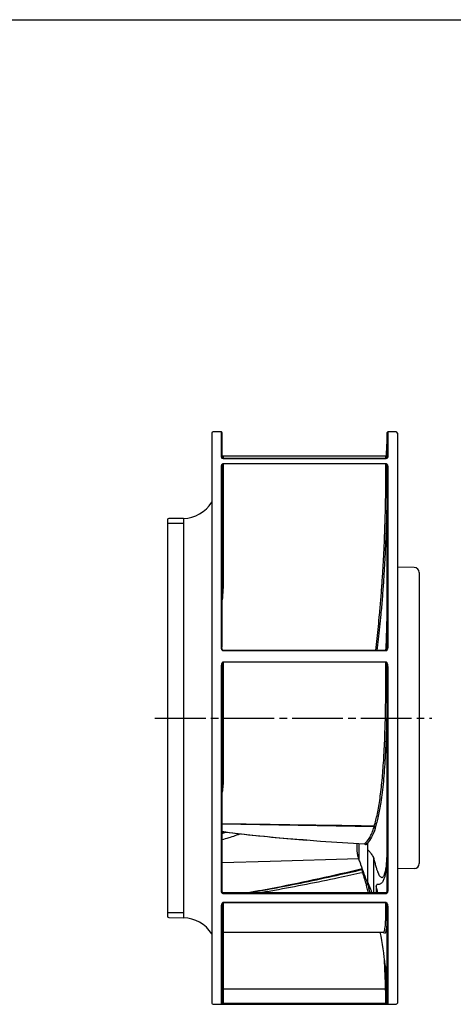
# Model space of a CAD drawing. Header units: millimetres. Extents: x 0 to 841, y 0 to 594.
# Tile 2 of 3: x 313 to 483, y 207 to 594. Entities that reach past the tile are written whole.
import ezdxf

# ---------------------------------------------------------------- set-up
doc = ezdxf.new("R2010")
doc.units = ezdxf.units.MM
doc.linetypes.add('CENTER', pattern=[27, 20, -2, 3, -2])
doc.linetypes.add('HS', pattern=[0])

msp = doc.modelspace()

# ---------------------------------------------------------------- linework, layer by layer
at = {"color": 7, "linetype": 'HS'}
msp.add_line((0, 594), (841, 594), dxfattribs=at)
at = {"color": 7}
for p, q in [((388.4, 431.5), (388.4, 357.18)), ((392.2, 432), (388.9, 432)), ((392.2, 422.09), (392.2, 432)), ((392.4, 431.8), (392.4, 421.91)), ((457.4, 428.28), (457.4, 431.8)), ((460.9, 432), (457.6, 432)), ((457.6, 432), (457.6, 428.47)), ((461.4, 431.5), (461.4, 357.18)), ((457.39, 425.87), (457.3, 421.67)), ((457.31, 421.67), (457.39, 425.87)), ((457.4, 421.91), (457.4, 428.28)), ((457.6, 428.47), (457.6, 422.09)), ((392.29, 421.83), (392.2, 422.09)), ((456.88, 422.44), (392.9, 422.44)), ((392.9, 422.44), (392.9, 421.54)), ((392.2, 347.37), (392.2, 418.54)), ((392.4, 418.37), (392.4, 347.32)), ((456.9, 421.48), (392.9, 421.48)), ((392.9, 421.48), (392.9, 421.46)), ((456.9, 421.46), (392.9, 421.46)), ((392.9, 419.52), (456.9, 419.52)), ((392.9, 419.52), (392.9, 419.48)), ((392.9, 419.48), (392.9, 373.8)), ((456.9, 419.48), (392.9, 419.48)), ((456.9, 421.48), (456.9, 421.46)), ((456.9, 419.52), (456.9, 419.48)), ((457.4, 365.5), (457.4, 418.37)), ((457.6, 418.55), (457.6, 364.55)), ((371, 397.4), (371, 319.5)), ((377, 396), (371, 396)), ((377.23, 398), (371.49, 397.9)), ((377.23, 398), (377.23, 319.5)), ((470, 376.68), (470, 262.32)), ((457.4, 347.32), (457.4, 365.5)), ((457.6, 364.55), (457.6, 347.37)), ((457.6, 364.55), (457.6, 364.55)), ((388.4, 357.18), (388.4, 207.5)), ((461.4, 357.18), (461.4, 207.5)), ((456.9, 346.06), (392.9, 346.06)), ((392.9, 345.91), (392.9, 346.06)), ((456.9, 345.91), (392.9, 345.91)), ((456.9, 345.91), (456.9, 346.06)), ((392.9, 341.61), (456.9, 341.61)), ((392.9, 341.54), (392.9, 341.61)), ((392.9, 341.54), (392.9, 295.81)), ((456.9, 341.54), (392.9, 341.54)), ((456.9, 341.61), (456.9, 341.54)), ((392.2, 251.66), (392.2, 339.54)), ((392.43, 339.87), (392.4, 339.51)), ((392.4, 339.51), (392.4, 251.78)), ((457.4, 268.09), (457.4, 339.51)), ((457.6, 339.54), (457.6, 268)), ((371, 319.5), (371, 241.6)), ((377.23, 319.5), (377.23, 241)), ((452.28, 276.72), (392.4, 277.83)), ((393.16, 274.79), (392.4, 274.54)), ((453.24, 278.29), (452.68, 276.4)), ((452.68, 276.09), (452.68, 276.4)), ((392.4, 274.19), (393.95, 274.69)), ((445.5, 270.27), (445.5, 267.55)), ((446.24, 270.18), (446.24, 263.83)), ((457.4, 251.78), (457.4, 268.09)), ((457.6, 268), (457.6, 251.66)), ((392.4, 262.74), (411.4, 263.28)), ((411.4, 263.28), (446.09, 264.27)), ((451.99, 264.7), (451.99, 250.79)), ((447.6, 260.19), (447.65, 260.22)), ((447.6, 260.19), (447.65, 260.2)), ((447.6, 259.97), (447.6, 260.19)), ((447.6, 259.97), (447.7, 260)), ((447.7, 260), (447.72, 260.01)), ((392.24, 251.66), (392.2, 251.66)), ((392.28, 251.67), (392.24, 251.66)), ((392.31, 251.68), (392.28, 251.67)), ((392.34, 251.7), (392.31, 251.68)), ((392.37, 251.72), (392.34, 251.7)), ((392.38, 251.74), (392.37, 251.72)), ((392.4, 251.76), (392.38, 251.74)), ((392.4, 251.78), (392.4, 251.76)), ((402.72, 250.79), (408.64, 251.87)), ((450.11, 252.78), (450.59, 250.79)), ((453.08, 253.26), (453.08, 250.79)), ((453.55, 251.46), (453.08, 253.26)), ((457.4, 251.78), (457.4, 251.76)), ((457.4, 251.76), (457.42, 251.74)), ((457.42, 251.74), (457.43, 251.72)), ((457.43, 251.72), (457.46, 251.7)), ((457.46, 251.7), (457.49, 251.68)), ((457.49, 251.68), (457.52, 251.67)), ((457.52, 251.67), (457.56, 251.67)), ((457.56, 251.67), (457.6, 251.66)), ((456.9, 250.79), (392.9, 250.79)), ((392.9, 250.79), (392.9, 250.47)), ((456.9, 250.47), (392.9, 250.47)), ((453.71, 250.79), (453.55, 251.46)), ((456.9, 250.79), (456.9, 250.47)), ((392.2, 207.04), (392.2, 245.45)), ((392.24, 245.45), (392.2, 245.45)), ((392.28, 245.46), (392.24, 245.45)), ((392.31, 245.47), (392.28, 245.46)), ((392.34, 245.48), (392.31, 245.47)), ((392.37, 245.5), (392.34, 245.48)), ((392.38, 245.53), (392.37, 245.5)), ((392.4, 245.55), (392.38, 245.53)), ((392.4, 245.58), (392.4, 245.55)), ((392.4, 245.58), (392.4, 207.24)), ((392.9, 247.04), (456.9, 247.04)), ((392.9, 247), (392.9, 247.04)), ((456.9, 247), (392.9, 247)), ((392.9, 247), (392.9, 235.38)), ((456.9, 247), (456.9, 247.04)), ((457.4, 245.58), (457.4, 245.55)), ((457.4, 209.39), (457.4, 245.58)), ((457.4, 245.55), (457.42, 245.53)), ((457.42, 245.53), (457.43, 245.51)), ((457.43, 245.51), (457.46, 245.49)), ((457.46, 245.49), (457.49, 245.47)), ((457.49, 245.47), (457.52, 245.46)), ((457.52, 245.46), (457.56, 245.45)), ((457.56, 245.45), (457.6, 245.45)), ((457.6, 245.45), (457.6, 208.97)), ((377, 243), (371, 243)), ((371.49, 241.1), (377.23, 241)), ((392.41, 234.86), (392.4, 234.9)), ((392.44, 234.8), (392.41, 234.86)), ((392.48, 234.75), (392.44, 234.8)), ((392.55, 234.7), (392.48, 234.75)), ((392.62, 234.66), (392.55, 234.7)), ((392.71, 234.63), (392.62, 234.66)), ((392.8, 234.61), (392.71, 234.63)), ((392.9, 234.61), (392.8, 234.61)), ((392.87, 235.37), (392.9, 234.61)), ((392.9, 235.38), (455.88, 235.38)), ((392.9, 234.61), (392.9, 212.99)), ((456.01, 235.24), (455.87, 235.45)), ((392.9, 212.99), (392.9, 207.39)), ((456.79, 212.99), (392.9, 212.99)), ((457.4, 207.24), (457.4, 209.39)), ((388.9, 207), (460.9, 207)), ((392.9, 207.39), (392.9, 207.01)), ((392.9, 207.39), (456.9, 207.39)), ((456.9, 207.01), (392.9, 207.01)), ((456.9, 207.39), (456.9, 207.01)), ((457.38, 208.71), (457.4, 207.24)), ((457.6, 208.97), (457.6, 207.04)), ((457.6, 208.97), (457.6, 208.97))]:
    msp.add_line(p, q, dxfattribs=at)
at = {"color": 7, "ltscale": 0.792132}
for p, q in [((468.03, 378.68), (461.4, 378.8)), ((468.03, 260.32), (461.4, 260.2))]:
    msp.add_line(p, q, dxfattribs=at)
at = {"color": 7, "linetype": 'CENTER'}
msp.add_line((366, 319.5), (475, 319.5), dxfattribs=at)
at = {"color": 7}
for centre, radius, start, end in [((388.9, 431.5), 0.5, 90, 180), ((392.2, 431.8), 0.2, 0, 90), ((307.4, 432), 150, 355.9824, 359.9237), ((457.6, 431.8), 0.2, 90, 179.9238), ((460.9, 431.5), 0.5, 0, 90), ((392.21, 421.9), 0.192, 2.7594, 92.5162), ((392.9, 422.94), 0.5, 180, 270), ((457.59, 421.9), 0.192, 87.4885, 177.1667), ((392.21, 418.36), 0.189, 3.8713, 93.4077), ((457.59, 418.36), 0.189, 86.5994, 176.0467), ((377, 411.4), 13.4, 271, 328.2929), ((371.5, 397.4), 0.5, 91, 180), ((468, 376.68), 2, 0, 89), ((392.78, 374.74), 0.948, 246.5259, 277.4282), ((392.25, 347.13), 0.244, 51.0629, 101.1099), ((457.55, 347.13), 0.244, 78.932, 128.864), ((392.25, 339.23), 0.311, 60.8483, 98.9502), ((457.55, 339.24), 0.312, 81.0889, 119.0888), ((392.83, 295.37), 0.444, 81.4401, 167.4715), ((455.5, 267.55), 10, 180, 181.9225), ((448.45, 269.59), 0.507, 16.271, 88.1749), ((307.4, 207), 150, 18.4843, 21.4161), ((468, 262.32), 2, 271, 0), ((447.73, 259.38), 0.652, 277.1708, 308.9784), ((371.5, 241.6), 0.5, 180, 269), ((377, 227.6), 13.4, 31.7071, 89), ((392.9, 234.88), 0.5, 90, 180), ((307.4, 207), 150, 5.8383, 10.905), ((293.86, 207), 163.54, 0.5986, 4.5387), ((392.87, 213.46), 0.476, 183.409, 273.0448), ((456.81, 213.48), 0.489, 267.8465, 343.9202), ((388.9, 207.5), 0.5, 180, 270), ((392.2, 207.24), 0.2, 269.9904, 359.9904), ((457.6, 207.24), 0.2, 180.0796, 270.0096), ((460.9, 207.5), 0.5, 270, 0)]:
    msp.add_arc(centre, radius, start, end, dxfattribs=at)
for points in [[(457.4, 428.01), (457.4, 427.3), (457.39, 426.59), (457.39, 425.87)], [(457.4, 428.28), (457.4, 428.19), (457.4, 428.11), (457.4, 428.02)], [(449.68, 270.38), (449.44, 270.13), (449.19, 269.91), (448.94, 269.73)], [(457.4, 267.92), (457.4, 267.48), (457.39, 267.05), (457.39, 266.64)], [(457.4, 268.09), (457.4, 268.03), (457.4, 267.98), (457.4, 267.93)], [(449.2, 254.08), (448.76, 255.55), (448.3, 257.1), (447.82, 258.74)], [(456.9, 207.39), (456.89, 209.25), (456.85, 211.12), (456.79, 212.99)], [(457.4, 209.39), (457.4, 209.41), (457.4, 209.46), (457.4, 209.5), (457.4, 209.52)]]:
    msp.add_open_spline(points, degree=3, dxfattribs=at)
for points, knots in [([(457.4, 428.28), (457.4, 428.33), (457.42, 428.38), (457.5, 428.45), (457.55, 428.47), (457.6, 428.47)], [0, 0, 0, 0, 0.5, 0.5, 1, 1, 1, 1]), ([(392.9, 421.46), (392.86, 421.47), (392.77, 421.47), (392.63, 421.51), (392.45, 421.6), (392.32, 421.71), (392.3, 421.8), (392.29, 421.83)], [0, 0, 0, 0, 0.10163, 0.227542, 0.428232, 0.81622, 1, 1, 1, 1]), ([(392.45, 421.74), (392.44, 421.74), (392.4, 421.8), (392.4, 421.86), (392.41, 421.91)], [0, 0, 0, 0, 0.086664, 1, 1, 1, 1]), ([(457.4, 421.91), (457.4, 421.89), (457.4, 421.81), (457.35, 421.7), (457.22, 421.58), (457.1, 421.52), (456.99, 421.49), (456.9, 421.48), (456.83, 421.49), (456.77, 421.5), (456.74, 421.51), (456.73, 421.51)], [0, 0, 0, 0, 0.118887, 0.466716, 0.668642, 0.788402, 0.851996, 0.891622, 0.932714, 0.975249, 1, 1, 1, 1]), ([(456.75, 421.48), (456.76, 421.58), (456.8, 421.93), (456.84, 422.22), (456.87, 422.44), (456.88, 422.42), (456.88, 422.41)], [0, 0, 0, 0, 0.137983, 0.494688, 0.851393, 1, 1, 1, 1]), ([(457.6, 422.09), (457.6, 422.03), (457.59, 421.97), (457.55, 421.85), (457.51, 421.79), (457.42, 421.67), (457.36, 421.61), (457.22, 421.54), (457.17, 421.51), (457.05, 421.48), (456.97, 421.46), (456.9, 421.46)], [0, 0, 0, 0, 0.25, 0.25, 0.5, 0.5, 0.75, 0.75, 0.875, 0.875, 1, 1, 1, 1]), ([(392.2, 418.54), (392.2, 418.73), (392.23, 418.91), (392.36, 419.18), (392.41, 419.26), (392.54, 419.39), (392.59, 419.43), (392.68, 419.48), (392.72, 419.49), (392.8, 419.52), (392.85, 419.52), (392.9, 419.52)], [0, 0, 0, 0, 0.5, 0.5, 0.75, 0.75, 0.875, 0.875, 0.9375, 0.9375, 1, 1, 1, 1]), ([(392.9, 419.48), (392.85, 419.48), (392.81, 419.47), (392.75, 419.43), (392.72, 419.41), (392.66, 419.35), (392.62, 419.3), (392.54, 419.16), (392.5, 419.06), (392.42, 418.77), (392.4, 418.57), (392.4, 418.37)], [0, 0, 0, 0, 0.0625, 0.0625, 0.125, 0.125, 0.25, 0.25, 0.5, 0.5, 1, 1, 1, 1]), ([(452.87, 346.06), (452.87, 346.08), (453.07, 347.62), (453.43, 350.76), (453.94, 355.48), (454.45, 360.66), (454.93, 366.28), (455.39, 372.35), (455.77, 378.42), (456.09, 384.27), (456.34, 389.85), (456.53, 395.17), (456.68, 400.38), (456.78, 405.03), (456.84, 409.13), (456.88, 412.72), (456.9, 416.19), (456.9, 418.39), (456.9, 419.48)], [0, 0, 0, 0, 0.000616, 0.060058, 0.120281, 0.180503, 0.25666, 0.332817, 0.410659, 0.488502, 0.559891, 0.631281, 0.70405, 0.776819, 0.832297, 0.887775, 0.943887, 1, 1, 1, 1]), ([(457.4, 418.37), (457.39, 416.36), (457.38, 412.33), (457.3, 406.32), (457.18, 400.68), (457.03, 395.48), (456.84, 390.09), (456.59, 384.45), (456.28, 378.61), (455.89, 372.55), (455.44, 366.4), (454.94, 360.63), (454.42, 355.31), (453.92, 350.59), (453.55, 347.53), (453.37, 346.06)], [0, 0, 0, 0, 0.101429, 0.203774, 0.277118, 0.350463, 0.425226, 0.499989, 0.578217, 0.656445, 0.736409, 0.816373, 0.879323, 0.942272, 1, 1, 1, 1]), ([(456.9, 419.52), (456.95, 419.52), (457, 419.52), (457.08, 419.49), (457.12, 419.48), (457.21, 419.43), (457.26, 419.39), (457.39, 419.26), (457.44, 419.18), (457.57, 418.91), (457.6, 418.73), (457.6, 418.55)], [0, 0, 0, 0, 0.0625, 0.0625, 0.125, 0.125, 0.25, 0.25, 0.5, 0.5, 1, 1, 1, 1]), ([(457.4, 418.37), (457.4, 418.57), (457.38, 418.77), (457.29, 419.06), (457.26, 419.16), (457.18, 419.3), (457.14, 419.35), (457.08, 419.41), (457.05, 419.43), (456.99, 419.47), (456.95, 419.48), (456.9, 419.48)], [0, 0, 0, 0, 0.5, 0.5, 0.75, 0.75, 0.875, 0.875, 0.9375, 0.9375, 1, 1, 1, 1]), ([(392.9, 373.8), (392.87, 372.49), (392.82, 369.86), (392.63, 367.15), (392.41, 365.77), (392.4, 365.7)], [0, 0, 0, 0, 0.486404, 0.972765, 1, 1, 1, 1]), ([(456.91, 346.06), (456.98, 347.57), (457.18, 351.46), (457.35, 357.96), (457.38, 362.99), (457.4, 365.5)], [0, 0, 0, 0, 0.239591, 0.619774, 1, 1, 1, 1]), ([(457.4, 365.5), (457.38, 362.59), (457.34, 356.77), (457.18, 350.27), (456.99, 346.77), (456.96, 346.03)], [0, 0, 0, 0, 0.44137, 0.882719, 1, 1, 1, 1]), ([(457.4, 365.5), (457.4, 365.52), (457.4, 365.53), (457.4, 365.55), (457.41, 365.55), (457.42, 365.54), (457.42, 365.52), (457.44, 365.46), (457.45, 365.42), (457.48, 365.29), (457.49, 365.2), (457.54, 364.93), (457.57, 364.74), (457.6, 364.55)], [0, 0, 0, 0, 0.03125, 0.03125, 0.0625, 0.0625, 0.125, 0.125, 0.25, 0.25, 0.5, 0.5, 1, 1, 1, 1]), ([(457.6, 364.55), (457.57, 364.74), (457.54, 364.93), (457.49, 365.2), (457.47, 365.29), (457.45, 365.42), (457.44, 365.46), (457.42, 365.52), (457.42, 365.54), (457.41, 365.55), (457.4, 365.55), (457.4, 365.53), (457.4, 365.52), (457.4, 365.5)], [0, 0, 0, 0, 0.5, 0.5, 0.75, 0.75, 0.875, 0.875, 0.9375, 0.9375, 0.96875, 0.96875, 1, 1, 1, 1]), ([(392.9, 345.91), (392.82, 345.91), (392.75, 345.94), (392.63, 346.02), (392.58, 346.07), (392.44, 346.25), (392.38, 346.38), (392.29, 346.66), (392.25, 346.8), (392.21, 347.08), (392.2, 347.22), (392.2, 347.37)], [0, 0, 0, 0, 0.125, 0.125, 0.25, 0.25, 0.5, 0.5, 0.75, 0.75, 1, 1, 1, 1]), ([(392.9, 346.06), (392.9, 346.06), (392.88, 346.06), (392.84, 346.08), (392.77, 346.12), (392.68, 346.21), (392.55, 346.42), (392.44, 346.8), (392.38, 347.12), (392.4, 347.32), (392.4, 347.32)], [0, 0, 0, 0, 0.003705, 0.037679, 0.084881, 0.168186, 0.315856, 0.586849, 0.996939, 1, 1, 1, 1]), ([(457.6, 347.37), (457.6, 347.23), (457.59, 347.08), (457.55, 346.8), (457.51, 346.66), (457.42, 346.39), (457.36, 346.25), (457.22, 346.08), (457.17, 346.02), (457.05, 345.94), (456.97, 345.91), (456.9, 345.91)], [0, 0, 0, 0, 0.25, 0.25, 0.5, 0.5, 0.75, 0.75, 0.875, 0.875, 1, 1, 1, 1]), ([(457.39, 347.32), (457.39, 347.25), (457.4, 346.99), (457.32, 346.62), (457.17, 346.28), (457.04, 346.12), (456.95, 346.07), (456.91, 346.07), (456.9, 346.07)], [0, 0, 0, 0, 0.143135, 0.560578, 0.777961, 0.9208927, 0.9749055, 1, 1, 1, 1]), ([(392.2, 339.54), (392.2, 339.93), (392.23, 340.31), (392.36, 340.86), (392.41, 341.05), (392.54, 341.31), (392.59, 341.4), (392.68, 341.51), (392.72, 341.54), (392.8, 341.59), (392.85, 341.61), (392.9, 341.61)], [0, 0, 0, 0, 0.5, 0.5, 0.75, 0.75, 0.875, 0.875, 0.9375, 0.9375, 1, 1, 1, 1]), ([(392.9, 341.54), (392.88, 341.54), (392.84, 341.53), (392.8, 341.5), (392.75, 341.45), (392.67, 341.34), (392.59, 341.13), (392.46, 340.63), (392.45, 340.2), (392.43, 339.87)], [0, 0, 0, 0, 0.027399, 0.071583, 0.081412, 0.139812, 0.300035, 0.447984, 1, 1, 1, 1]), ([(452.28, 277.04), (452.74, 278.48), (453.16, 280.12), (453.74, 282.85), (453.92, 283.81), (454.26, 285.83), (454.43, 286.89), (454.89, 290.18), (455.16, 292.53), (455.64, 297.54), (455.84, 300.19), (456.06, 303.71), (456.1, 304.42), (456.18, 305.86), (456.22, 306.59), (456.33, 308.79), (456.39, 310.29), (456.57, 314.84), (456.66, 317.98), (456.74, 322.04), (456.76, 322.86), (456.79, 324.51), (456.8, 325.34), (456.83, 327.84), (456.85, 329.52), (456.89, 334.6), (456.9, 338.04), (456.9, 341.54)], [0, 0, 0, 0, 0.125, 0.125, 0.1875, 0.1875, 0.25, 0.25, 0.375, 0.375, 0.5, 0.5, 0.53125, 0.53125, 0.5625, 0.5625, 0.625, 0.625, 0.75, 0.75, 0.78125, 0.78125, 0.8125, 0.8125, 0.875, 0.875, 1, 1, 1, 1]), ([(456.9, 341.61), (456.95, 341.61), (457, 341.59), (457.08, 341.54), (457.12, 341.51), (457.21, 341.4), (457.26, 341.31), (457.39, 341.05), (457.44, 340.87), (457.57, 340.31), (457.6, 339.93), (457.6, 339.54)], [0, 0, 0, 0, 0.0625, 0.0625, 0.125, 0.125, 0.25, 0.25, 0.5, 0.5, 1, 1, 1, 1]), ([(457.4, 339.51), (457.4, 339.87), (457.38, 340.23), (457.29, 340.77), (457.26, 340.95), (457.18, 341.21), (457.14, 341.29), (457.08, 341.41), (457.05, 341.45), (456.99, 341.51), (456.95, 341.54), (456.9, 341.54)], [0, 0, 0, 0, 0.5, 0.5, 0.75, 0.75, 0.875, 0.875, 0.9375, 0.9375, 1, 1, 1, 1]), ([(457.4, 339.51), (457.39, 336.92), (457.38, 331.72), (457.3, 324.85), (457.18, 318.86), (457.03, 313.69), (456.84, 308.68), (456.59, 303.77), (456.28, 299.05), (455.89, 294.5), (455.44, 290.24), (454.94, 286.58), (454.43, 283.48), (453.9, 280.88), (453.5, 279.15), (453.27, 278.37), (453.24, 278.29)], [0, 0, 0, 0, 0.100081, 0.201066, 0.273436, 0.345806, 0.419575, 0.493345, 0.570534, 0.647722, 0.726624, 0.805525, 0.867638, 0.929751, 0.992738, 1, 1, 1, 1]), ([(392.9, 295.81), (392.87, 294.87), (392.82, 292.97), (392.63, 291.11), (392.41, 290.23), (392.4, 290.18)], [0, 0, 0, 0, 0.4864039, 0.9727646, 1, 1, 1, 1]), ([(392.36, 274.9), (393.32, 274.77), (398.3, 274.14), (407.34, 273.18), (417.51, 272.18), (423.65, 271.7), (425.74, 271.54)], [0, 0, 0, 0, 0.085732, 0.447698, 0.812122, 1, 1, 1, 1]), ([(452.28, 277.04), (438.65, 277.23), (418.69, 277.51), (398.73, 277.8), (392.4, 277.89)], [0, 0, 0, 0, 0.682689, 1, 1, 1, 1]), ([(392.4, 274.98), (393.38, 274.85), (400.49, 273.9), (411.63, 272.74), (421.78, 271.92), (425.82, 271.59)], [0, 0, 0, 0, 0.088227, 0.637582, 1, 1, 1, 1]), ([(448.47, 270.1), (449.19, 270.62), (449.88, 271.44), (451.15, 273.65), (451.74, 275.04), (452.28, 276.72)], [0, 0, 0, 0, 0.5, 0.5, 1, 1, 1, 1]), ([(452.68, 276.09), (452.24, 274.77), (451.77, 273.63), (450.77, 271.73), (450.24, 270.96), (449.68, 270.38)], [0, 0, 0, 0, 0.5, 0.5, 1, 1, 1, 1]), ([(452.68, 276.4), (452.68, 276.53), (452.66, 276.66), (452.58, 276.85), (452.54, 276.9), (452.43, 277), (452.36, 277.03), (452.28, 277.04)], [0, 0, 0, 0, 0.5, 0.5, 0.75, 0.75, 1, 1, 1, 1]), ([(452.28, 276.72), (452.36, 276.72), (452.43, 276.69), (452.54, 276.59), (452.58, 276.53), (452.64, 276.41), (452.65, 276.35), (452.68, 276.22), (452.68, 276.16), (452.68, 276.09)], [0, 0, 0, 0, 0.25, 0.25, 0.5, 0.5, 0.75, 0.75, 1, 1, 1, 1]), ([(399.97, 274.01), (398.33, 273.48), (395.8, 272.67), (393.28, 271.87), (392.4, 271.59)], [0, 0, 0, 0, 0.650336, 1, 1, 1, 1]), ([(425.82, 271.59), (427.58, 271.44), (435.14, 270.78), (442.68, 270.39), (448.47, 270.1)], [0, 0, 0, 0, 0.23281, 1, 1, 1, 1]), ([(445.51, 267.21), (445.51, 267.22), (445.51, 267.22), (445.52, 266.89), (445.58, 266.28), (445.72, 265.49), (445.94, 264.63), (446.15, 264.09), (446.24, 263.83)], [0, 0, 0, 0, 0.113163, 0.295333, 0.476967, 0.656526, 0.83531, 1, 1, 1, 1]), ([(448.44, 270.08), (448.48, 270.08), (448.56, 270.08), (448.64, 270.03), (448.68, 270), (448.68, 270), (448.68, 270)], [0, 0, 0, 0, 0.225415, 0.574819, 0.869228, 1, 1, 1, 1]), ([(448.94, 269.73), (448.91, 269.73), (448.84, 269.72), (448.73, 269.85), (448.65, 269.99), (448.63, 270.03)], [0, 0, 0, 0, 0.419937, 0.841011, 1, 1, 1, 1]), ([(449.68, 270.38), (449.68, 270.02), (449.68, 269.66), (449.68, 268.96), (449.68, 268.61), (449.69, 268.18), (449.69, 268.09), (449.69, 267.96), (449.69, 267.91), (449.69, 267.84), (449.7, 267.82), (449.7, 267.77), (449.7, 267.76), (449.71, 267.73), (449.71, 267.71), (449.72, 267.68), (449.73, 267.67), (449.74, 267.65), (449.74, 267.65), (449.76, 267.63), (449.77, 267.62), (449.79, 267.59), (449.81, 267.58), (449.86, 267.54), (449.89, 267.51), (450.06, 267.38), (450.19, 267.26), (450.6, 266.86), (450.87, 266.53), (451.43, 265.71), (451.71, 265.24), (451.99, 264.7)], [0, 0, 0, 0, 0.125, 0.125, 0.25, 0.25, 0.28125, 0.28125, 0.296875, 0.296875, 0.304687, 0.304687, 0.308594, 0.308594, 0.3125, 0.3125, 0.316406, 0.316406, 0.320312, 0.320312, 0.328125, 0.328125, 0.34375, 0.34375, 0.375, 0.375, 0.5, 0.5, 0.75, 0.75, 1, 1, 1, 1]), ([(449.68, 270.38), (449.68, 270.23), (449.68, 269.89), (449.68, 269.34), (449.68, 268.58), (449.68, 267.7), (449.68, 266.76), (449.68, 265.84), (449.68, 264.97), (449.68, 264.2), (449.68, 263.64), (449.68, 263.34), (449.68, 263.22)], [0, 0, 0, 0, 0.055778, 0.124899, 0.207363, 0.350629, 0.471918, 0.593059, 0.736678, 0.853314, 0.941088, 1, 1, 1, 1]), ([(457.4, 268.09), (457.4, 268.06), (457.42, 268.04), (457.5, 268.01), (457.55, 268), (457.6, 268)], [0, 0, 0, 0, 0.5, 0.5, 1, 1, 1, 1]), ([(446.24, 263.83), (446.36, 263.53), (446.6, 262.93), (446.87, 262.23), (447.03, 261.81), (447.04, 261.78), (447.04, 261.77)], [0, 0, 0, 0, 0.270996, 0.542698, 0.799666, 1, 1, 1, 1]), ([(449.68, 263.22), (449.68, 263.09), (449.68, 262.79), (449.68, 262.27), (449.68, 261.6), (449.68, 260.9), (449.68, 260.23), (449.68, 259.59), (449.68, 259), (449.68, 258.49), (449.68, 258.12), (449.68, 257.93), (449.68, 257.85)], [0, 0, 0, 0, 0.0557205, 0.1391418, 0.2502632, 0.3855431, 0.4999269, 0.614392, 0.749627, 0.8609386, 0.9443965, 1, 1, 1, 1]), ([(451.99, 264.7), (452.12, 264.15), (452.26, 263.61), (452.53, 262.54), (452.68, 262.01), (452.96, 261.03), (453.1, 260.57), (453.37, 259.74), (453.5, 259.38), (453.75, 258.75), (453.87, 258.48), (454.1, 258.03), (454.2, 257.84), (454.5, 257.37), (454.68, 257.17), (455, 256.92), (455.14, 256.87), (455.41, 256.85), (455.54, 256.89), (455.78, 257.04), (455.89, 257.16), (456.09, 257.45), (456.19, 257.62), (456.45, 258.22), (456.6, 258.72), (456.87, 259.89), (456.98, 260.57), (457.11, 261.69), (457.15, 262.09), (457.22, 262.91), (457.26, 263.34), (457.33, 264.68), (457.37, 265.63), (457.39, 266.64)], [0, 0, 0, 0, 0.03125, 0.03125, 0.0625, 0.0625, 0.09375, 0.09375, 0.125, 0.125, 0.15625, 0.15625, 0.1875, 0.1875, 0.25, 0.25, 0.3125, 0.3125, 0.375, 0.375, 0.4375, 0.4375, 0.5, 0.5, 0.625, 0.625, 0.75, 0.75, 0.8125, 0.8125, 0.875, 0.875, 1, 1, 1, 1]), ([(457.39, 266.64), (457.35, 264.27), (457.23, 262.21), (456.82, 258.76), (456.53, 257.36), (456.04, 256.05), (455.94, 255.81), (455.73, 255.39), (455.61, 255.19), (455.26, 254.69), (455, 254.45), (454.58, 254.23), (454.43, 254.18), (454.14, 254.11), (453.98, 254.1), (453.75, 254.08), (453.67, 254.08), (453.52, 254.07), (453.44, 254.06), (453.3, 254.01), (453.23, 253.96), (453.15, 253.81), (453.13, 253.74), (453.09, 253.54), (453.08, 253.42), (453.08, 253.26)], [0, 0, 0, 0, 0.25, 0.25, 0.5, 0.5, 0.5625, 0.5625, 0.625, 0.625, 0.75, 0.75, 0.8125, 0.8125, 0.875, 0.875, 0.90625, 0.90625, 0.9375, 0.9375, 0.96875, 0.96875, 0.984375, 0.984375, 1, 1, 1, 1]), ([(447.6, 260.19), (441.93, 258.88), (430.59, 256.26), (415.59, 253.15), (406.27, 251.45), (402.63, 250.79)], [0, 0, 0, 0, 0.378614, 0.757431, 1, 1, 1, 1]), ([(408.64, 251.87), (409.84, 252.08), (419.44, 253.82), (432.43, 256.54), (444.21, 259.2), (447.6, 259.97)], [0, 0, 0, 0, 0.0922919, 0.7393456, 1, 1, 1, 1]), ([(447.82, 258.74), (447.73, 259.04), (447.67, 259.3), (447.62, 259.61), (447.6, 259.7), (447.59, 259.85), (447.59, 259.92), (447.6, 259.97)], [0, 0, 0, 0, 0.5, 0.5, 0.75, 0.75, 1, 1, 1, 1]), ([(447.82, 258.74), (444.64, 258.05), (433.08, 255.54), (419.6, 252.86), (409.29, 251.11), (407.4, 250.79)], [0, 0, 0, 0, 0.235532, 0.859244, 1, 1, 1, 1]), ([(449.68, 257.85), (449.68, 257.77), (449.68, 257.59), (449.68, 257.27), (449.68, 256.87), (449.68, 256.48), (449.68, 256.11), (449.68, 255.79), (449.68, 255.49), (449.68, 255.26), (449.68, 255.11), (449.68, 255.04), (449.68, 255.01)], [0, 0, 0, 0, 0.056782, 0.140214, 0.250295, 0.387113, 0.501521, 0.617583, 0.751286, 0.866692, 0.949597, 1, 1, 1, 1]), ([(392.9, 250.47), (392.82, 250.47), (392.75, 250.49), (392.63, 250.56), (392.58, 250.6), (392.44, 250.74), (392.38, 250.85), (392.29, 251.08), (392.25, 251.19), (392.21, 251.43), (392.2, 251.54), (392.2, 251.66)], [0, 0, 0, 0, 0.125, 0.125, 0.25, 0.25, 0.5, 0.5, 0.75, 0.75, 1, 1, 1, 1]), ([(392.4, 251.78), (392.4, 251.59), (392.42, 251.4), (392.52, 251.13), (392.56, 251.04), (392.65, 250.91), (392.68, 250.87), (392.75, 250.82), (392.77, 250.8), (392.83, 250.78), (392.87, 250.77), (392.9, 250.77)], [0, 0, 0, 0, 0.5, 0.5, 0.75, 0.75, 0.875, 0.875, 0.9375, 0.9375, 1, 1, 1, 1]), ([(449.2, 254.08), (449.21, 254.09), (449.22, 254.09), (449.29, 254.1), (449.41, 254.13), (449.55, 254.22), (449.65, 254.34), (449.67, 254.43), (449.69, 254.47)], [0, 0, 0, 0, 0.029771, 0.060132, 0.2982, 0.536208, 0.774166, 1, 1, 1, 1]), ([(449.97, 250.79), (449.83, 251.38), (449.58, 252.42), (449.31, 253.59), (449.2, 254.08)], [0, 0, 0, 0, 0.571436, 1, 1, 1, 1]), ([(449.66, 254.56), (449.74, 254.26), (449.89, 253.71), (450.04, 253.07), (450.11, 252.77)], [0, 0, 0, 0, 0.538439, 1, 1, 1, 1]), ([(451.5, 250.79), (451.47, 250.85), (451.16, 251.64), (450.64, 253), (450.07, 254.44), (449.77, 255.21), (449.69, 255.39), (449.68, 255.32), (449.68, 255.18), (449.68, 255.07), (449.68, 255.01)], [0, 0, 0, 0, 0.03468, 0.437196, 0.638074, 0.723161, 0.737861, 0.763636, 0.879735, 1, 1, 1, 1]), ([(449.68, 254.56), (449.68, 254.55), (449.68, 254.47), (449.68, 254.78), (449.68, 255.01)], [0, 0, 0, 0, 0.253202, 1, 1, 1, 1]), ([(456.9, 250.77), (456.97, 250.77), (457.03, 250.8), (457.12, 250.87), (457.15, 250.91), (457.24, 251.04), (457.28, 251.13), (457.38, 251.41), (457.4, 251.59), (457.4, 251.78)], [0, 0, 0, 0, 0.125, 0.125, 0.25, 0.25, 0.5, 0.5, 1, 1, 1, 1]), ([(457.6, 251.66), (457.6, 251.54), (457.59, 251.43), (457.55, 251.19), (457.51, 251.08), (457.42, 250.86), (457.36, 250.75), (457.22, 250.6), (457.17, 250.56), (457.05, 250.49), (456.97, 250.47), (456.9, 250.47)], [0, 0, 0, 0, 0.25, 0.25, 0.5, 0.5, 0.75, 0.75, 0.875, 0.875, 1, 1, 1, 1]), ([(392.2, 245.45), (392.2, 245.74), (392.23, 246.03), (392.36, 246.47), (392.41, 246.61), (392.54, 246.81), (392.59, 246.88), (392.68, 246.96), (392.72, 246.99), (392.8, 247.03), (392.85, 247.04), (392.9, 247.04)], [0, 0, 0, 0, 0.5, 0.5, 0.75, 0.75, 0.875, 0.875, 0.9375, 0.9375, 1, 1, 1, 1]), ([(392.9, 247), (392.85, 247), (392.81, 246.98), (392.75, 246.93), (392.72, 246.91), (392.66, 246.82), (392.62, 246.76), (392.54, 246.58), (392.5, 246.45), (392.42, 246.08), (392.4, 245.83), (392.4, 245.58)], [0, 0, 0, 0, 0.0625, 0.0625, 0.125, 0.125, 0.25, 0.25, 0.5, 0.5, 1, 1, 1, 1]), ([(455.88, 235.43), (455.95, 235.43), (456.12, 235.42), (456.34, 235.87), (456.53, 236.71), (456.68, 237.95), (456.78, 239.46), (456.84, 241.12), (456.88, 242.85), (456.9, 244.79), (456.9, 246.26), (456.9, 247)], [0, 0, 0, 0, 0.090051, 0.217052, 0.344054, 0.473509, 0.602964, 0.701658, 0.800352, 0.900176, 1, 1, 1, 1]), ([(457.4, 245.58), (457.39, 244.35), (457.38, 241.9), (457.3, 239.1), (457.14, 237.04), (456.99, 235.88), (456.86, 235.62), (456.84, 235.58)], [0, 0, 0, 0, 0.242133, 0.484265, 0.718709, 0.953653, 1, 1, 1, 1]), ([(456.9, 247.04), (456.95, 247.04), (457, 247.03), (457.08, 246.99), (457.12, 246.96), (457.21, 246.88), (457.26, 246.81), (457.39, 246.61), (457.44, 246.47), (457.57, 246.03), (457.6, 245.74), (457.6, 245.45)], [0, 0, 0, 0, 0.0625, 0.0625, 0.125, 0.125, 0.25, 0.25, 0.5, 0.5, 1, 1, 1, 1]), ([(457.4, 245.58), (457.4, 245.83), (457.38, 246.08), (457.29, 246.46), (457.26, 246.58), (457.18, 246.76), (457.14, 246.82), (457.08, 246.91), (457.05, 246.93), (456.99, 246.98), (456.95, 247), (456.9, 247)], [0, 0, 0, 0, 0.5, 0.5, 0.75, 0.75, 0.875, 0.875, 0.9375, 0.9375, 1, 1, 1, 1]), ([(456.84, 235.58), (456.76, 235.36), (456.57, 234.86), (456.29, 234.81), (456.06, 235.17), (456.01, 235.24)], [0, 0, 0, 0, 0.379243, 0.884052, 1, 1, 1, 1]), ([(456.79, 212.99), (456.75, 214.04), (456.69, 216.15), (456.51, 220), (456.38, 222.75), (456.28, 224.35), (456.28, 224.37)], [0, 0, 0, 0, 0.328256, 0.658815, 0.996649, 1, 1, 1, 1]), ([(456.62, 222.26), (456.71, 221.31), (456.92, 219.26), (457.16, 216.06), (457.35, 212.67), (457.38, 210.57), (457.4, 209.52)], [0, 0, 0, 0, 0.186619, 0.403821, 0.701133, 1, 1, 1, 1]), ([(457.6, 208.97), (457.57, 209.01), (457.54, 209.06), (457.49, 209.14), (457.47, 209.17), (457.45, 209.23), (457.44, 209.25), (457.42, 209.29), (457.42, 209.31), (457.41, 209.34), (457.4, 209.35), (457.4, 209.37), (457.4, 209.38), (457.4, 209.39)], [0, 0, 0, 0, 0.5, 0.5, 0.75, 0.75, 0.875, 0.875, 0.9375, 0.9375, 0.96875, 0.96875, 1, 1, 1, 1]), ([(392.9, 207.01), (392.82, 207.01), (392.75, 207.01), (392.63, 207.01), (392.58, 207.01), (392.44, 207.01), (392.38, 207.02), (392.29, 207.02), (392.25, 207.02), (392.21, 207.03), (392.2, 207.03), (392.2, 207.04)], [0, 0, 0, 0, 0.125, 0.125, 0.25, 0.25, 0.5, 0.5, 0.75, 0.75, 1, 1, 1, 1]), ([(392.4, 207.24), (392.4, 207.26), (392.42, 207.29), (392.52, 207.33), (392.56, 207.35), (392.65, 207.37), (392.68, 207.37), (392.75, 207.38), (392.77, 207.38), (392.83, 207.39), (392.87, 207.39), (392.9, 207.39)], [0, 0, 0, 0, 0.5, 0.5, 0.75, 0.75, 0.875, 0.875, 0.9375, 0.9375, 1, 1, 1, 1]), ([(456.9, 207.39), (456.97, 207.39), (457.03, 207.38), (457.12, 207.37), (457.15, 207.37), (457.24, 207.35), (457.28, 207.33), (457.38, 207.29), (457.4, 207.26), (457.4, 207.24)], [0, 0, 0, 0, 0.125, 0.125, 0.25, 0.25, 0.5, 0.5, 1, 1, 1, 1]), ([(457.6, 207.04), (457.6, 207.03), (457.59, 207.03), (457.55, 207.02), (457.51, 207.02), (457.42, 207.02), (457.36, 207.01), (457.22, 207.01), (457.17, 207.01), (457.05, 207.01), (456.97, 207.01), (456.9, 207.01)], [0, 0, 0, 0, 0.25, 0.25, 0.5, 0.5, 0.75, 0.75, 0.875, 0.875, 1, 1, 1, 1])]:
    msp.add_open_spline(points, degree=3, knots=knots, dxfattribs=at)

doc.saveas('drawing.dxf')
